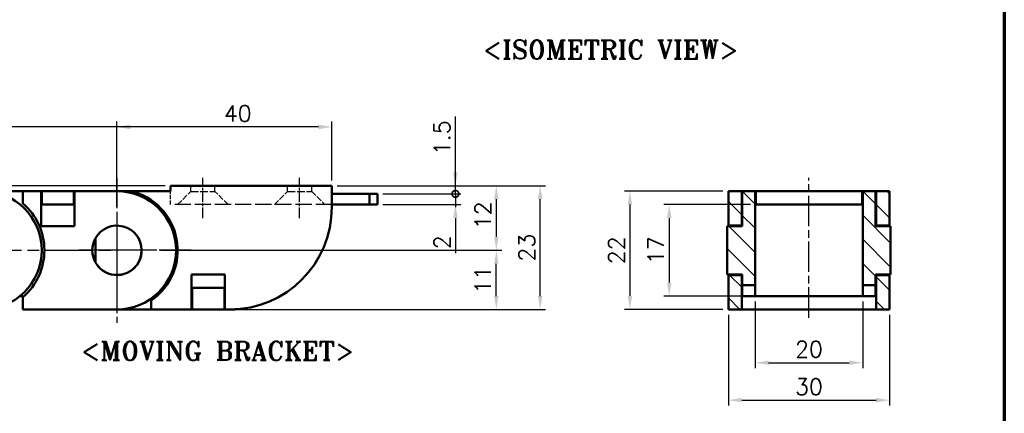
# Model space of a CAD drawing. Header units: millimetres. Extents: x 10 to 410, y -332 to 437.
# Tile 4 of 10: x 227 to 410, y 127 to 200. Entities that reach past the tile are written whole.
import ezdxf

# ---------------------------------------------------------------- set-up
doc = ezdxf.new("R2010")
doc.units = ezdxf.units.MM
doc.linetypes.add('CHAIN', pattern=[0.3543, 0.2362, -0.0295, 0.0591, -0.0295])
doc.linetypes.add('DASHED', pattern=[0.2068, 0.1655, -0.0413])
doc.layers.get('0').update_dxf_attribs({"lineweight": 25})
for name, color, linetype, lineweight in [('경계(ISO)', 7, 'Continuous', 70), ('기호(ISO)', 7, 'Continuous', 25), ('스케치 형상(ISO)', 7, 'Continuous', 25), ('외형선(ISO)', 7, 'Continuous', 50), ('중심 표식(ISO)', 1, 'CHAIN', 25), ('중심선(ISO)', 1, 'CHAIN', 25), ('치수(ISO)', 7, 'Continuous', 25), ('해치 (ISO)', 3, 'Continuous', 18)]:
    doc.layers.add(name, color=color, linetype=linetype, lineweight=lineweight)
doc.styles.add('주 문자 (ISO)', font='tahoma.ttf')
doc.styles.add('한신 주석 텍스트', font='RomanT.shx')
doc.styles.add('한신치수', font='RomanS.shx')
doc.dimstyles.new('한신체인', dxfattribs={"dimtxt": 3, "dimasz": 2.5, "dimexe": 1, "dimexo": 1, "dimgap": 1, "dimtad": 1, "dimrnd": 1e-08, "dimdsep": 46, "dimtxsty": '한신치수', "dimcen": 0.09, "dimdle": 10, "dimclrd": 3, "dimclre": 3, "dimclrt": 3, "dimazin": 2, "dimtfac": 1.1684, "dimtmove": 0, "dimatfit": 3, "dimfxl": 0, "dimtolj": 1, "dimlwd": -1, "dimlwe": -1, "dimarcsym": 0})

# ---------------------------------------------------------------- blocks, each defined once
blk = doc.blocks.new('경계 도면틀')
at = {"layer": '경계(ISO)'}
blk.add_line((410, 287), (410, 10), dxfattribs=at)
blk = doc.blocks.new('*D13')
at = {"layer": 'Defpoints', "color": 0, "transparency": 16777216}
for p in [(244.85, 180.55), (284.85, 169.61), (244.85, 164.71)]:
    blk.add_point(p, dxfattribs=at)
at = {"layer": '치수(ISO)', "color": 3, "transparency": 16777216}
for p, q in [((244.85, 165.71), (244.85, 181.55)), ((284.85, 170.61), (284.85, 181.55)), ((282.35, 180.55), (247.35, 180.55))]:
    blk.add_line(p, q, dxfattribs=at)
for points in [[(247.35, 180.97), (247.35, 180.13), (244.85, 180.55)], [(282.35, 180.97), (282.35, 180.13), (284.85, 180.55)]]:
    blk.add_solid(points, dxfattribs=at)
at = {"layer": '치수(ISO)', "color": 3, "transparency": 16777216, "insert": (267.35, 183.05), "char_height": 3, "attachment_point": 5, "style": '한신치수'}
blk.add_mtext('\\A1;40', dxfattribs=at)
blk = doc.blocks.new('MOVING BRACKET')
at = {"layer": '기호(ISO)', "color": 2, "insert": (-28.11, 1.87), "char_height": 3.5, "attachment_point": 1, "style": '주 문자 (ISO)'}
blk.add_mtext('\\fRomanT|b0|i0;\\H3.5000;<MOVING BRACKET>', dxfattribs=at)
blk = doc.blocks.new('_DotSmall')
at = {"color": 0, "linetype": 'ByBlock', "const_width": 0.5}
blk.add_lwpolyline([(-0.0625, 0, 1), (0.0625, 0, 1)], format="xyb", close=True, dxfattribs=at)
blk = doc.blocks.new('*D21')
at = {"layer": 'Defpoints', "color": 0, "transparency": 16777216}
for p in [(284.85, 169.61), (307.85, 169.61), (293.35, 168.11)]:
    blk.add_point(p, dxfattribs=at)
at = {"layer": '치수(ISO)', "color": 3, "transparency": 16777216}
for p, q in [((307.85, 172.11), (307.85, 182.47)), ((285.85, 169.61), (308.85, 169.61)), ((307.85, 168.11), (307.85, 169.61)), ((294.35, 168.11), (308.85, 168.11)), ((307.85, 168.11), (307.85, 165.61))]:
    blk.add_line(p, q, dxfattribs=at)
blk.add_solid([(307.44, 172.11), (308.27, 172.11), (307.85, 169.61)], dxfattribs=at)
at = {"layer": '치수(ISO)', "color": 3, "transparency": 16777216, "xscale": 2.5, "yscale": 2.5, "zscale": 2.5, "rotation": 90}
blk.add_blockref('_DotSmall', (307.85, 168.11), dxfattribs=at)
at = {"layer": '치수(ISO)', "color": 3, "transparency": 16777216, "insert": (305.35, 178.54), "char_height": 3, "attachment_point": 5, "rotation": 90, "style": '한신치수'}
blk.add_mtext('\\A1;1.5', dxfattribs=at)
blk = doc.blocks.new('*D22')
at = {"layer": 'Defpoints', "color": 0, "transparency": 16777216}
for p in [(293.35, 168.11), (307.85, 168.11), (293.35, 166.11)]:
    blk.add_point(p, dxfattribs=at)
at = {"layer": '치수(ISO)', "color": 3, "transparency": 16777216}
for p, q in [((307.85, 168.11), (307.85, 173.11)), ((294.35, 168.11), (308.85, 168.11)), ((307.85, 168.11), (307.85, 166.11)), ((294.35, 166.11), (308.85, 166.11)), ((307.85, 163.61), (307.85, 157.11))]:
    blk.add_line(p, q, dxfattribs=at)
blk.add_solid([(307.44, 163.61), (308.27, 163.61), (307.85, 166.11)], dxfattribs=at)
at = {"layer": '치수(ISO)', "color": 3, "transparency": 16777216, "xscale": 2.5, "yscale": 2.5, "zscale": 2.5, "rotation": 270}
blk.add_blockref('_DotSmall', (307.85, 168.11), dxfattribs=at)
at = {"layer": '치수(ISO)', "color": 3, "transparency": 16777216, "insert": (305.35, 159.11), "char_height": 3, "attachment_point": 5, "rotation": 90, "style": '한신치수'}
blk.add_mtext('\\A1;2', dxfattribs=at)
blk = doc.blocks.new('*D23')
at = {"layer": 'Defpoints', "color": 0, "transparency": 16777216}
for p in [(284.85, 169.61), (251.95, 157.61), (315.46, 157.61)]:
    blk.add_point(p, dxfattribs=at)
at = {"layer": '치수(ISO)', "color": 3, "transparency": 16777216}
for p, q in [((285.85, 169.61), (316.46, 169.61)), ((315.46, 167.11), (315.46, 160.11)), ((252.95, 157.61), (316.46, 157.61))]:
    blk.add_line(p, q, dxfattribs=at)
for points in [[(315.04, 167.11), (315.87, 167.11), (315.46, 169.61)], [(315.04, 160.11), (315.87, 160.11), (315.46, 157.61)]]:
    blk.add_solid(points, dxfattribs=at)
at = {"layer": '치수(ISO)', "color": 3, "transparency": 16777216, "insert": (312.96, 164.11), "char_height": 3, "attachment_point": 5, "rotation": 90, "style": '한신치수'}
blk.add_mtext('\\A1;12', dxfattribs=at)
blk = doc.blocks.new('*D35')
at = {"layer": 'Defpoints', "color": 0, "transparency": 16777216}
for p in [(254.85, 169.61), (31.37, 89.61), (132.34, 89.61)]:
    blk.add_point(p, dxfattribs=at)
at = {"layer": '치수(ISO)', "color": 3, "transparency": 16777216}
for p, q in [((253.85, 169.61), (30.37, 169.61)), ((31.37, 167.11), (31.37, 92.11)), ((131.34, 89.61), (30.37, 89.61))]:
    blk.add_line(p, q, dxfattribs=at)
for points in [[(30.95, 167.11), (31.79, 167.11), (31.37, 169.61)], [(30.95, 92.11), (31.79, 92.11), (31.37, 89.61)]]:
    blk.add_solid(points, dxfattribs=at)
at = {"layer": '치수(ISO)', "color": 3, "transparency": 16777216, "insert": (28.87, 129.61), "char_height": 3, "attachment_point": 5, "rotation": 90, "style": '한신치수'}
blk.add_mtext('\\A1;80', dxfattribs=at)
blk = doc.blocks.new('*D44')
at = {"layer": 'Defpoints', "color": 0, "transparency": 16777216}
for p in [(363.64, 149.11), (383.64, 149.11), (383.64, 136.71)]:
    blk.add_point(p, dxfattribs=at)
at = {"layer": '치수(ISO)', "color": 3, "transparency": 16777216}
for p, q in [((363.64, 148.11), (363.64, 135.71)), ((383.64, 148.11), (383.64, 135.71)), ((366.14, 136.71), (381.14, 136.71))]:
    blk.add_line(p, q, dxfattribs=at)
for points in [[(366.14, 137.13), (366.14, 136.29), (363.64, 136.71)], [(381.14, 137.13), (381.14, 136.29), (383.64, 136.71)]]:
    blk.add_solid(points, dxfattribs=at)
at = {"layer": '치수(ISO)', "color": 3, "transparency": 16777216, "insert": (373.64, 139.21), "char_height": 3, "attachment_point": 5, "style": '한신치수'}
blk.add_mtext('\\A1;20', dxfattribs=at)
blk = doc.blocks.new('*D45')
at = {"layer": 'Defpoints', "color": 0, "transparency": 16777216}
for p in [(358.64, 146.62), (388.64, 146.62), (388.64, 129.75)]:
    blk.add_point(p, dxfattribs=at)
at = {"layer": '치수(ISO)', "color": 3, "transparency": 16777216}
for p, q in [((358.64, 145.62), (358.64, 128.75)), ((388.64, 145.62), (388.64, 128.75)), ((361.14, 129.75), (386.14, 129.75))]:
    blk.add_line(p, q, dxfattribs=at)
for points in [[(361.14, 130.17), (361.14, 129.33), (358.64, 129.75)], [(386.14, 130.17), (386.14, 129.33), (388.64, 129.75)]]:
    blk.add_solid(points, dxfattribs=at)
at = {"layer": '치수(ISO)', "color": 3, "transparency": 16777216, "insert": (373.64, 132.25), "char_height": 3, "attachment_point": 5, "style": '한신치수'}
blk.add_mtext('\\A1;30', dxfattribs=at)
blk = doc.blocks.new('*D46')
at = {"layer": 'Defpoints', "color": 0, "transparency": 16777216}
for p in [(363.74, 166.11), (347.64, 149.11), (363.64, 149.11)]:
    blk.add_point(p, dxfattribs=at)
at = {"layer": '치수(ISO)', "color": 3, "transparency": 16777216}
for p, q in [((362.74, 166.11), (346.64, 166.11)), ((347.64, 163.61), (347.64, 151.61)), ((362.64, 149.11), (346.64, 149.11))]:
    blk.add_line(p, q, dxfattribs=at)
for points in [[(347.23, 163.61), (348.06, 163.61), (347.64, 166.11)], [(347.23, 151.61), (348.06, 151.61), (347.64, 149.11)]]:
    blk.add_solid(points, dxfattribs=at)
at = {"layer": '치수(ISO)', "color": 3, "transparency": 16777216, "insert": (345.14, 157.61), "char_height": 3, "attachment_point": 5, "rotation": 90, "style": '한신치수'}
blk.add_mtext('\\A1;17', dxfattribs=at)
blk = doc.blocks.new('*D47')
at = {"layer": 'Defpoints', "color": 0, "transparency": 16777216}
for p in [(358.64, 168.62), (340.33, 146.62), (358.64, 146.62)]:
    blk.add_point(p, dxfattribs=at)
at = {"layer": '치수(ISO)', "color": 3, "transparency": 16777216}
for p, q in [((357.64, 168.62), (339.33, 168.62)), ((340.33, 166.12), (340.33, 149.12)), ((357.64, 146.62), (339.33, 146.62))]:
    blk.add_line(p, q, dxfattribs=at)
for points in [[(339.91, 166.12), (340.74, 166.12), (340.33, 168.62)], [(339.91, 149.12), (340.74, 149.12), (340.33, 146.62)]]:
    blk.add_solid(points, dxfattribs=at)
at = {"layer": '치수(ISO)', "color": 3, "transparency": 16777216, "insert": (337.83, 157.62), "char_height": 3, "attachment_point": 5, "rotation": 90, "style": '한신치수'}
blk.add_mtext('\\A1;22', dxfattribs=at)
blk = doc.blocks.new('*D53')
at = {"layer": 'Defpoints', "color": 0, "transparency": 16777216}
for p in [(251.95, 157.61), (315.46, 157.61), (258.75, 146.61)]:
    blk.add_point(p, dxfattribs=at)
at = {"layer": '치수(ISO)', "color": 3, "transparency": 16777216}
for p, q in [((252.95, 157.61), (316.46, 157.61)), ((315.46, 149.11), (315.46, 155.11)), ((259.75, 146.61), (316.46, 146.61))]:
    blk.add_line(p, q, dxfattribs=at)
for points in [[(315.04, 155.11), (315.87, 155.11), (315.46, 157.61)], [(315.04, 149.11), (315.87, 149.11), (315.46, 146.61)]]:
    blk.add_solid(points, dxfattribs=at)
at = {"layer": '치수(ISO)', "color": 3, "transparency": 16777216, "insert": (312.96, 152.11), "char_height": 3, "attachment_point": 5, "rotation": 90, "style": '한신치수'}
blk.add_mtext('\\A1;11', dxfattribs=at)
blk = doc.blocks.new('*D54')
at = {"layer": 'Defpoints', "color": 0, "transparency": 16777216}
for p in [(284.85, 169.61), (323.62, 169.61), (258.75, 146.61)]:
    blk.add_point(p, dxfattribs=at)
at = {"layer": '치수(ISO)', "color": 3, "transparency": 16777216}
for p, q in [((285.85, 169.61), (324.62, 169.61)), ((323.62, 149.11), (323.62, 167.11)), ((259.75, 146.61), (324.62, 146.61))]:
    blk.add_line(p, q, dxfattribs=at)
for points in [[(323.2, 167.11), (324.04, 167.11), (323.62, 169.61)], [(323.2, 149.11), (324.04, 149.11), (323.62, 146.61)]]:
    blk.add_solid(points, dxfattribs=at)
at = {"layer": '치수(ISO)', "color": 3, "transparency": 16777216, "insert": (321.12, 158.11), "char_height": 3, "attachment_point": 5, "rotation": 90, "style": '한신치수'}
blk.add_mtext('\\A1;23', dxfattribs=at)

msp = doc.modelspace()

# ---------------------------------------------------------------- hatches: boundary and pattern name
at = {"layer": '해치 (ISO)'}
h = msp.add_hatch(dxfattribs=at)
h.set_pattern_fill('ANSI31', color=256, scale=25.4, angle=90, style=0)
h.set_pattern_definition([(135, (0, 0), (-2.245064, -2.245064), [])])
h.paths.add_polyline_path([(358.642, 168.616), (358.642, 162.216), (361.142, 162.216), (361.142, 168.616)])
h.paths.add_polyline_path([(358.642, 153.016), (358.642, 146.616), (361.142, 146.616), (361.142, 153.016)])
h.paths.add_polyline_path([(386.142, 168.616), (386.142, 162.216), (388.642, 162.216), (388.642, 168.616)])
h.paths.add_polyline_path([(386.142, 153.016), (386.142, 146.616), (388.642, 146.616), (388.642, 153.016)])
h.paths.add_polyline_path([(386.042, 153.116), (388.842, 153.116), (388.842, 162.116), (386.042, 162.116), (386.042, 168.616), (383.642, 168.616), (383.642, 151.116), (386.042, 151.116)])
h.paths.add_polyline_path([(358.442, 153.116), (361.242, 153.116), (361.242, 151.116), (363.642, 151.116), (363.642, 168.616), (361.242, 168.616), (361.242, 162.116), (358.442, 162.116)])

# ---------------------------------------------------------------- linework, layer by layer
at = {"layer": '스케치 형상(ISO)', "color": 3}
msp.add_line((214.815, 180.613), (259.815, 180.613), dxfattribs=at)
at = {"layer": '스케치 형상(ISO)', "color": 2, "linetype": 'DASHED', "lineweight": 25, "ltscale": 4.759339}
msp.add_line((254.853, 166.113), (254.853, 168.613), dxfattribs=at)
at = {"layer": '스케치 형상(ISO)', "color": 2, "linetype": 'DASHED', "lineweight": 25, "ltscale": 1.998864}
for p, q in [((258.603, 168.563), (258.603, 169.613)), ((263.103, 168.563), (263.103, 169.613)), ((276.603, 168.563), (276.603, 169.613)), ((281.103, 168.563), (281.103, 169.613))]:
    msp.add_line(p, q, dxfattribs=at)
at = {"layer": '스케치 형상(ISO)', "color": 2, "linetype": 'DASHED', "lineweight": 25, "ltscale": 6.596146}
for p, q in [((256.153, 166.113), (258.603, 168.563)), ((265.553, 166.113), (263.103, 168.563)), ((274.153, 166.113), (276.603, 168.563)), ((281.103, 168.563), (283.553, 166.113))]:
    msp.add_line(p, q, dxfattribs=at)
at = {"layer": '스케치 형상(ISO)', "color": 2, "linetype": 'DASHED', "lineweight": 25, "ltscale": 8.56689}
for p, q in [((258.603, 168.563), (263.103, 168.563)), ((276.603, 168.563), (281.103, 168.563))]:
    msp.add_line(p, q, dxfattribs=at)
at = {"layer": '스케치 형상(ISO)', "color": 2, "linetype": 'DASHED', "lineweight": 25, "ltscale": 18.133463}
msp.add_line((284.853, 166.113), (254.853, 166.113), dxfattribs=at)
at = {"layer": '스케치 형상(ISO)', "color": 1, "linetype": 'CHAIN', "ltscale": 37.641659}
msp.add_line((84.815, 157.613), (244.853, 157.613), dxfattribs=at)
at = {"layer": '외형선(ISO)'}
for p, q in [((219.854, 168.616), (227.354, 168.615)), ((227.354, 168.615), (227.354, 166.333)), ((227.354, 168.615), (230.754, 168.614)), ((230.753, 162.114), (230.754, 168.614)), ((230.754, 168.614), (230.854, 168.614)), ((230.854, 167.614), (230.854, 168.614)), ((236.854, 168.614), (230.854, 168.614)), ((236.854, 168.614), (236.854, 167.614)), ((236.854, 168.614), (236.954, 168.614)), ((236.954, 168.614), (236.953, 162.114)), ((236.954, 168.614), (244.854, 168.613)), ((244.853, 168.613), (247.439, 168.613)), ((254.853, 168.613), (247.439, 168.613)), ((284.853, 169.613), (254.853, 169.613)), ((254.853, 169.613), (254.853, 168.613)), ((284.853, 165.613), (284.853, 169.613)), ((358.642, 168.616), (358.642, 162.216)), ((361.142, 168.616), (358.642, 168.616)), ((361.142, 162.216), (361.142, 168.616)), ((361.242, 168.615), (361.142, 168.615)), ((363.642, 168.616), (361.242, 168.616)), ((361.242, 168.616), (361.242, 162.116)), ((363.642, 151.116), (363.642, 168.616)), ((363.742, 168.614), (363.642, 168.614)), ((363.742, 168.615), (383.542, 168.615)), ((363.742, 168.615), (363.742, 166.115)), ((383.542, 168.615), (383.542, 166.115)), ((383.542, 168.614), (383.642, 168.614)), ((386.042, 168.616), (383.642, 168.616)), ((383.642, 168.616), (383.642, 151.116)), ((386.042, 162.116), (386.042, 168.616)), ((386.042, 168.615), (386.142, 168.615)), ((386.142, 168.616), (386.142, 162.216)), ((388.642, 168.616), (386.142, 168.616)), ((388.642, 162.216), (388.642, 168.616)), ((230.854, 167.614), (230.854, 167.114)), ((230.854, 166.114), (230.854, 167.114)), ((236.854, 167.614), (236.854, 167.114)), ((236.854, 167.114), (236.854, 166.114)), ((291.853, 168.113), (284.853, 168.113)), ((291.853, 166.113), (291.853, 168.113)), ((293.353, 168.113), (291.853, 168.113)), ((293.353, 166.113), (293.353, 168.113)), ((230.754, 166.114), (230.854, 166.114)), ((230.854, 166.114), (236.854, 166.114)), ((236.854, 166.114), (236.954, 166.114)), ((291.853, 166.113), (284.853, 166.113)), ((293.353, 166.113), (291.853, 166.113)), ((361.142, 166.333), (361.242, 166.333)), ((363.642, 166.114), (363.742, 166.114)), ((363.742, 166.114), (363.642, 166.114)), ((363.742, 166.115), (383.542, 166.115)), ((363.742, 166.115), (363.742, 166.114)), ((363.742, 166.114), (363.742, 166.114)), ((363.742, 166.114), (383.542, 166.114)), ((383.542, 166.115), (383.542, 166.114)), ((383.642, 166.114), (383.542, 166.114)), ((383.542, 166.114), (383.642, 166.114)), ((383.542, 166.114), (383.542, 166.114)), ((386.142, 166.333), (386.042, 166.333)), ((236.953, 162.114), (230.753, 162.114)), ((361.242, 162.116), (358.442, 162.116)), ((358.442, 162.116), (358.442, 153.116)), ((358.642, 162.216), (361.142, 162.216)), ((358.642, 162.216), (358.642, 162.116)), ((361.142, 162.116), (361.142, 162.216)), ((388.842, 162.116), (386.042, 162.116)), ((386.142, 162.216), (388.642, 162.216)), ((386.142, 162.116), (386.142, 162.216)), ((388.642, 162.216), (388.642, 162.116)), ((388.842, 153.116), (388.842, 162.116)), ((240.853, 159.885), (240.853, 155.342)), ((258.753, 146.613), (258.753, 153.113)), ((258.753, 153.113), (264.953, 153.113)), ((264.953, 153.113), (264.953, 146.613)), ((358.442, 153.116), (361.242, 153.116)), ((358.642, 153.116), (358.642, 153.016)), ((358.642, 153.016), (358.642, 146.616)), ((361.142, 153.016), (358.642, 153.016)), ((361.142, 153.016), (361.142, 153.116)), ((361.142, 146.616), (361.142, 153.016)), ((361.242, 153.116), (361.242, 151.116)), ((386.042, 153.116), (388.842, 153.116)), ((386.042, 151.116), (386.042, 153.116)), ((386.142, 153.016), (386.142, 153.116)), ((386.142, 153.016), (386.142, 146.616)), ((388.642, 153.016), (386.142, 153.016)), ((388.642, 153.116), (388.642, 153.016)), ((388.642, 146.616), (388.642, 153.016)), ((258.753, 150.613), (258.853, 150.613)), ((258.853, 150.613), (264.853, 150.613)), ((258.853, 150.613), (258.853, 149.613)), ((264.853, 149.613), (264.853, 150.613)), ((264.853, 150.613), (264.953, 150.613)), ((361.242, 151.116), (363.642, 151.116)), ((361.242, 151.116), (361.242, 151.116)), ((361.242, 151.116), (363.642, 151.116)), ((361.242, 151.116), (361.242, 149.116)), ((363.642, 151.116), (363.642, 151.116)), ((363.642, 149.116), (363.642, 151.116)), ((383.642, 151.116), (386.042, 151.116)), ((386.042, 151.116), (383.642, 151.116)), ((383.642, 149.116), (383.642, 151.116)), ((383.642, 151.116), (383.642, 151.116)), ((386.042, 151.116), (386.042, 151.116)), ((386.042, 151.116), (386.042, 149.116)), ((226.834, 149.115), (227.352, 149.115)), ((227.352, 148.897), (227.351, 146.615)), ((227.352, 149.115), (227.352, 148.897)), ((258.853, 147.613), (258.853, 149.613)), ((264.853, 147.613), (264.853, 149.613)), ((361.242, 148.897), (361.142, 148.897)), ((363.642, 149.116), (361.242, 149.116)), ((361.242, 149.116), (361.242, 149.115)), ((361.242, 149.115), (363.642, 149.115)), ((361.242, 149.115), (361.242, 148.897)), ((363.642, 149.115), (363.642, 149.116)), ((363.642, 149.115), (383.642, 149.115)), ((383.642, 149.115), (383.642, 149.116)), ((383.642, 149.116), (386.042, 149.116)), ((386.042, 149.115), (383.642, 149.115)), ((386.042, 149.116), (386.042, 149.115)), ((386.042, 149.115), (386.042, 148.897)), ((386.042, 148.897), (386.142, 148.897)), ((244.851, 146.613), (227.351, 146.615)), ((241.934, 146.613), (240.853, 146.613)), ((240.853, 146.613), (240.853, 146.613)), ((251.238, 146.613), (244.941, 146.613)), ((251.238, 146.613), (251.238, 148.29)), ((258.753, 146.613), (251.238, 146.613)), ((258.753, 146.613), (258.853, 146.613)), ((258.853, 147.613), (258.853, 146.613)), ((264.853, 146.613), (258.853, 146.613)), ((264.853, 146.613), (264.853, 147.613)), ((264.853, 146.613), (264.953, 146.613)), ((265.853, 146.613), (264.953, 146.613)), ((265.853, 146.613), (266.853, 146.613)), ((266.853, 146.613), (266.853, 146.639)), ((358.642, 146.616), (361.142, 146.616)), ((358.642, 146.616), (358.642, 146.615)), ((358.642, 146.615), (388.642, 146.615)), ((358.642, 146.613), (358.642, 146.615)), ((388.642, 146.613), (358.642, 146.613)), ((386.142, 146.616), (388.642, 146.616)), ((388.642, 146.616), (388.642, 146.615)), ((388.642, 146.613), (388.642, 146.615))]:
    msp.add_line(p, q, dxfattribs=at)
for centre, radius, start, end in [((219.853, 157.616), 11, 269.99308, 89.99308), ((244.853, 157.613), 11, 90, 90.45159), ((244.853, 157.613), 11, 269.99308, 89.99308), ((244.853, 157.613), 11.3, 304.40916, 76.76803), ((219.853, 157.616), 11.5, 310.69879, 49.28738), ((265.853, 165.613), 19, 270, 0), ((244.853, 157.613), 4.6, 209.59185, 150.40815), ((244.853, 157.613), 4.6, 150.41549, 209.58451), ((244.853, 157.613), 4.6, 219.52005, 39.52574)]:
    msp.add_arc(centre, radius, start, end, dxfattribs=at)
at = {"layer": '중심 표식(ISO)', "linetype": 'CHAIN', "ltscale": 23.990969}
for p, q in [((244.853, 171.113), (244.853, 155.113)), ((244.853, 164.713), (244.853, 150.513)), ((244.853, 164.713), (244.853, 150.513)), ((244.853, 160.113), (244.853, 144.113)), ((251.953, 157.613), (237.753, 157.613)), ((258.653, 157.613), (242.353, 157.613)), ((258.353, 157.613), (242.353, 157.613)), ((258.653, 157.613), (242.353, 157.613))]:
    msp.add_line(p, q, dxfattribs=at)
at = {"layer": '중심 표식(ISO)', "linetype": 'CHAIN', "ltscale": 5.555937}
for p, q in [((244.853, 160.113), (244.853, 155.113)), ((244.853, 160.113), (244.853, 155.113)), ((247.353, 157.613), (242.353, 157.613))]:
    msp.add_line(p, q, dxfattribs=at)
at = {"layer": '중심 표식(ISO)', "linetype": 'CHAIN', "ltscale": 10.667491}
msp.add_line((251.953, 157.613), (242.353, 157.613), dxfattribs=at)
at = {"layer": '중심선(ISO)', "linetype": 'CHAIN', "ltscale": 8.278396}
for p, q in [((260.853, 163.613), (260.853, 171.063)), ((278.853, 163.613), (278.853, 171.063))]:
    msp.add_line(p, q, dxfattribs=at)
at = {"layer": '중심선(ISO)', "linetype": 'CHAIN', "ltscale": 23.990969}
msp.add_line((373.642, 145.088), (373.642, 171.116), dxfattribs=at)

# ---------------------------------------------------------------- block references
for name, p in [('경계 도면틀', (0, 0)), ('MOVING BRACKET', (266.258, 138.797))]:
    msp.add_blockref(name, p)

# ---------------------------------------------------------------- texts
at = {"layer": '기호(ISO)', "color": 2, "insert": (336.724, 194.941), "char_height": 3.5, "width": 63.65749, "attachment_point": 5, "style": '한신 주석 텍스트'}
msp.add_mtext('{<ISOMETRIC VIEW>}', dxfattribs=at)

# ---------------------------------------------------------------- dimensions: what is measured, and where the dimension line sits
at = {"layer": '치수(ISO)', "color": 3}
for base, p1, p2, angle, override, picture, middle in [((244.853, 180.551), (284.853, 169.613), (244.853, 164.713), 180, {"dimdec": 2, "dimtp": 0, "dimtm": 0, "dimtdec": 2, "dimtofl": 0, "dimatfit": 1}, '*D13', (267.353, 180.551)), ((307.853, 169.613), (293.353, 168.113), (284.853, 169.613), 90, {"dimdec": 2, "dimblk1": 'DotSmall', "dimsah": 1, "dimdle": 0, "dimtp": 0, "dimtm": 0, "dimtdec": 2, "dimtofl": 1, "dimatfit": 1}, '*D21', (307.853, 178.542)), ((307.853, 168.113), (293.353, 166.113), (293.353, 168.113), 90, {"dimdec": 2, "dimblk2": 'DotSmall', "dimsah": 1, "dimdle": 0, "dimtp": 0, "dimtm": 0, "dimtdec": 2, "dimtofl": 1, "dimatfit": 1}, '*D22', (307.853, 159.113)), ((315.458, 157.613), (284.853, 169.613), (251.953, 157.613), 90, {"dimdec": 2, "dimtp": 0, "dimtm": 0, "dimtdec": 2, "dimtofl": 0, "dimatfit": 1}, '*D23', (315.458, 164.113)), ((323.622, 169.613), (258.753, 146.613), (284.853, 169.613), 90, {"dimdec": 2, "dimtp": 0, "dimtm": 0, "dimtdec": 2, "dimtofl": 0, "dimatfit": 1}, '*D54', (323.622, 158.113)), ((340.328, 146.616), (358.642, 168.616), (358.642, 146.616), 90, {"dimdec": 2, "dimtp": 0, "dimtm": 0, "dimtdec": 2, "dimtofl": 0, "dimatfit": 1}, '*D47', (340.328, 157.616)), ((347.642, 149.115), (363.742, 166.115), (363.642, 149.115), 90, {"dimdec": 2, "dimtp": 0, "dimtm": 0, "dimtdec": 2, "dimtofl": 0, "dimatfit": 1}, '*D46', (347.642, 157.615)), ((315.458, 157.613), (258.753, 146.613), (251.953, 157.613), 90, {"dimdec": 2, "dimtp": 0, "dimtm": 0, "dimtdec": 2, "dimtofl": 0, "dimatfit": 1}, '*D53', (315.458, 152.113)), ((383.642, 136.71), (363.642, 149.115), (383.642, 149.115), 180, {"dimdec": 2, "dimtp": 0, "dimtm": 0, "dimtdec": 2, "dimtofl": 0, "dimatfit": 1}, '*D44', (373.642, 136.71)), ((388.642, 129.749), (358.642, 146.616), (388.642, 146.616), 180, {"dimdec": 2, "dimtp": 0, "dimtm": 0, "dimtdec": 2, "dimtofl": 0, "dimatfit": 1}, '*D45', (373.642, 129.749))]:
    dim = msp.add_linear_dim(base=base, p1=p1, p2=p2, angle=angle, dimstyle='한신체인', override=override, dxfattribs=at)
    dim.commit()
    dim.dimension.update_dxf_attribs({"geometry": picture, "text_midpoint": middle, "dimtype": 160})
dim = msp.add_linear_dim(base=(31.371, 89.613), p1=(254.853, 169.613), p2=(132.344, 89.613), angle=90, text='80', dimstyle='한신체인', override={"dimdec": 2, "dimtp": 0, "dimtm": 0, "dimtdec": 2, "dimtofl": 0, "dimatfit": 1}, dxfattribs=at)
dim.commit()
dim.dimension.update_dxf_attribs({"geometry": '*D35', "text_midpoint": (31.371, 129.613), "dimtype": 160})

doc.saveas('drawing.dxf')
